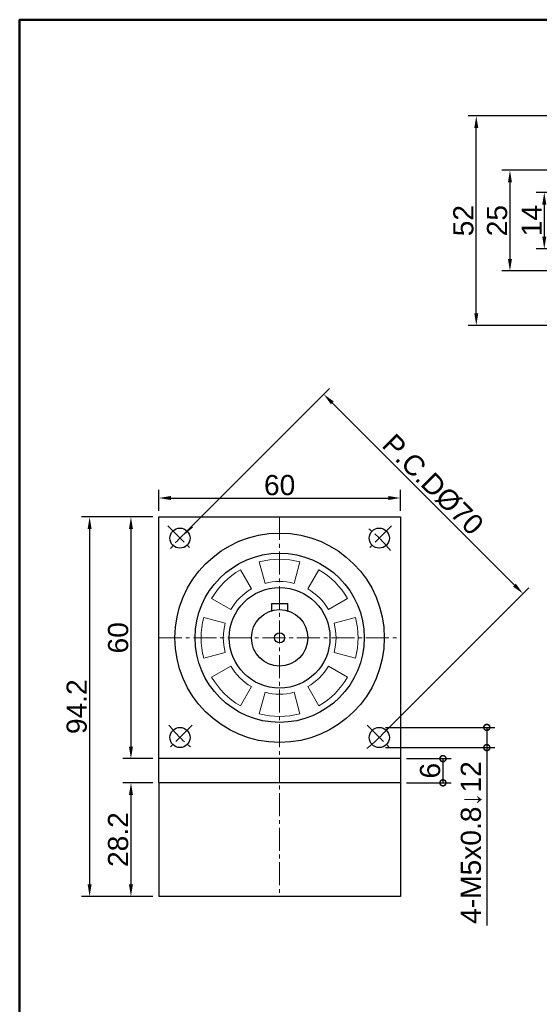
# Model space of a CAD drawing. Header units: millimetres. Extents: x 2723 to 3304, y 721 to 1129.
# Tile 2 of 8: x 2723 to 2852, y 884 to 1129. Entities that reach past the tile are written whole.
import ezdxf

# ---------------------------------------------------------------- set-up
doc = ezdxf.new("R2010")
doc.units = ezdxf.units.MM
doc.linetypes.add('CENTER2', pattern=[28.575, 19.05, -3.175, 3.175, -3.175])
for name, color, linetype, lineweight in [('中心線', 6, 'CENTER2', 5), ('圖框', 7, 'Continuous', 50), ('標註', 4, 'Continuous', 13)]:
    doc.layers.add(name, color=color, linetype=linetype, lineweight=lineweight)
doc.layers.add('產品', color=7, linetype='Continuous')
doc.styles.get("Standard").update_dxf_attribs({"font": 'arial.ttf'})
doc.dimstyles.new('yuetai', dxfattribs={"dimtxt": 5, "dimasz": 3, "dimexe": 2, "dimexo": 1.5, "dimtad": 1, "dimdsep": 46, "dimtxsty": 'Standard', "dimcen": 0, "dimadec": 0, "dimazin": 0, "dimtfac": 1, "dimtmove": 0, "dimatfit": 3, "dimfxl": 1, "dimarcsym": 0})

# ---------------------------------------------------------------- blocks, each defined once
blk = doc.blocks.new('標題欄框 下標註')
at = {"layer": '圖框'}
blk.add_lwpolyline([(2.28, 89.91), (287.28, 89.91), (287.28, 273.91), (2.28, 273.91)], close=True, dxfattribs=at)
blk = doc.blocks.new('*D14')
at = {"layer": 'Defpoints', "color": 0, "transparency": 16777216}
for p in [(2900.05, 1091.15), (2844.95, 1066.15), (2900.05, 1066.15)]:
    blk.add_point(p, dxfattribs=at)
at = {"layer": '標註', "color": 0, "lineweight": -2, "transparency": 16777216}
for p, q in [((2898.55, 1091.15), (2842.95, 1091.15)), ((2844.95, 1088.15), (2844.95, 1069.15)), ((2898.55, 1066.15), (2842.95, 1066.15))]:
    blk.add_line(p, q, dxfattribs=at)
at = {"layer": '標註', "color": 0, "transparency": 16777216}
for points in [[(2844.45, 1088.15), (2845.45, 1088.15), (2844.95, 1091.15)], [(2844.45, 1069.15), (2845.45, 1069.15), (2844.95, 1066.15)]]:
    blk.add_solid(points, dxfattribs=at)
at = {"layer": '標註', "color": 0, "transparency": 16777216, "insert": (2841.78, 1078.65), "char_height": 5, "attachment_point": 5, "rotation": 90}
blk.add_mtext('25', dxfattribs=at)
blk = doc.blocks.new('*D16')
at = {"layer": 'Defpoints', "color": 0, "transparency": 16777216}
for p in [(2817.76, 1009.79), (2757.76, 1005.08), (2817.76, 1005.08)]:
    blk.add_point(p, dxfattribs=at)
at = {"layer": '標註', "color": 0, "lineweight": -2, "transparency": 16777216}
for p, q in [((2757.76, 1006.58), (2757.76, 1011.79)), ((2760.76, 1009.79), (2814.76, 1009.79)), ((2817.76, 1006.58), (2817.76, 1011.79))]:
    blk.add_line(p, q, dxfattribs=at)
at = {"layer": '標註', "color": 0, "transparency": 16777216}
for points in [[(2760.76, 1010.29), (2760.76, 1009.29), (2757.76, 1009.79)], [(2814.76, 1010.29), (2814.76, 1009.29), (2817.76, 1009.79)]]:
    blk.add_solid(points, dxfattribs=at)
at = {"layer": '標註', "color": 0, "transparency": 16777216, "insert": (2787.76, 1012.97), "char_height": 5, "attachment_point": 5}
blk.add_mtext('60', dxfattribs=at)
blk = doc.blocks.new('*D20')
at = {"layer": 'Defpoints', "color": 0, "transparency": 16777216}
for p in [(2757.76, 1005.08), (2750.84, 945.08), (2757.76, 945.08)]:
    blk.add_point(p, dxfattribs=at)
at = {"layer": '標註', "color": 0, "lineweight": -2, "transparency": 16777216}
for p, q in [((2756.26, 1005.08), (2748.84, 1005.08)), ((2750.84, 1002.08), (2750.84, 948.08)), ((2756.26, 945.08), (2748.84, 945.08))]:
    blk.add_line(p, q, dxfattribs=at)
at = {"layer": '標註', "color": 0, "transparency": 16777216}
for points in [[(2750.34, 1002.08), (2751.34, 1002.08), (2750.84, 1005.08)], [(2750.34, 948.08), (2751.34, 948.08), (2750.84, 945.08)]]:
    blk.add_solid(points, dxfattribs=at)
at = {"layer": '標註', "color": 0, "transparency": 16777216, "insert": (2747.67, 975.08), "char_height": 5, "attachment_point": 5, "rotation": 90}
blk.add_mtext('60', dxfattribs=at)
blk = doc.blocks.new('*D21')
at = {"layer": 'Defpoints', "color": 0, "transparency": 16777216}
for p in [(2757.76, 939.08), (2750.84, 910.88), (2757.76, 910.88)]:
    blk.add_point(p, dxfattribs=at)
at = {"layer": '標註', "color": 0, "lineweight": -2, "transparency": 16777216}
for p, q in [((2756.26, 939.08), (2748.84, 939.08)), ((2750.84, 936.08), (2750.84, 913.88)), ((2756.26, 910.88), (2748.84, 910.88))]:
    blk.add_line(p, q, dxfattribs=at)
at = {"layer": '標註', "color": 0, "transparency": 16777216}
for points in [[(2750.34, 936.08), (2751.34, 936.08), (2750.84, 939.08)], [(2750.34, 913.88), (2751.34, 913.88), (2750.84, 910.88)]]:
    blk.add_solid(points, dxfattribs=at)
at = {"layer": '標註', "color": 0, "transparency": 16777216, "insert": (2747.67, 924.98), "char_height": 5, "attachment_point": 5, "rotation": 90}
blk.add_mtext('28.2', dxfattribs=at)
blk = doc.blocks.new('*D22')
at = {"layer": 'Defpoints', "color": 0, "transparency": 16777216}
for p in [(2798.71, 1035.53), (2763.01, 999.83), (2812.51, 950.33)]:
    blk.add_point(p, dxfattribs=at)
at = {"layer": '標註', "color": 0, "lineweight": -2, "transparency": 16777216}
for p, q in [((2764.07, 1000.89), (2800.13, 1036.95)), ((2846.09, 988.15), (2800.84, 1033.41)), ((2813.57, 951.39), (2849.63, 987.45))]:
    blk.add_line(p, q, dxfattribs=at)
at = {"layer": '標註', "color": 0, "transparency": 16777216}
for points in [[(2801.19, 1033.76), (2800.48, 1033.06), (2798.71, 1035.53)], [(2846.44, 988.51), (2845.74, 987.8), (2848.21, 986.03)]]:
    blk.add_solid(points, dxfattribs=at)
at = {"layer": '標註', "color": 0, "transparency": 16777216, "insert": (2825.81, 1013.13), "char_height": 5, "attachment_point": 5, "rotation": 315}
blk.add_mtext('P.C.DØ70', dxfattribs=at)
blk = doc.blocks.new('*D27')
at = {"layer": 'Defpoints', "color": 0, "transparency": 16777216}
for p in [(2873.05, 1085.65), (2853.48, 1071.65), (2873.05, 1071.65)]:
    blk.add_point(p, dxfattribs=at)
at = {"layer": '標註', "color": 0, "lineweight": -2, "transparency": 16777216}
for p, q in [((2871.55, 1085.65), (2851.48, 1085.65)), ((2853.48, 1082.65), (2853.48, 1074.65)), ((2871.55, 1071.65), (2851.48, 1071.65))]:
    blk.add_line(p, q, dxfattribs=at)
at = {"layer": '標註', "color": 0, "transparency": 16777216}
for points in [[(2852.98, 1082.65), (2853.98, 1082.65), (2853.48, 1085.65)], [(2852.98, 1074.65), (2853.98, 1074.65), (2853.48, 1071.65)]]:
    blk.add_solid(points, dxfattribs=at)
at = {"layer": '標註', "color": 0, "transparency": 16777216, "insert": (2850.34, 1078.65), "char_height": 5, "attachment_point": 5, "rotation": 90}
blk.add_mtext('14', dxfattribs=at)
blk = doc.blocks.new('*D28')
at = {"layer": 'Defpoints', "color": 0, "transparency": 16777216}
for p in [(2836.59, 1104.65), (2901.05, 1104.65), (2901.05, 1052.65)]:
    blk.add_point(p, dxfattribs=at)
at = {"layer": '標註', "color": 0, "lineweight": -2, "transparency": 16777216}
for p, q in [((2899.55, 1104.65), (2834.59, 1104.65)), ((2836.59, 1055.65), (2836.59, 1101.65)), ((2899.55, 1052.65), (2834.59, 1052.65))]:
    blk.add_line(p, q, dxfattribs=at)
at = {"layer": '標註', "color": 0, "transparency": 16777216}
for points in [[(2836.09, 1101.65), (2837.09, 1101.65), (2836.59, 1104.65)], [(2836.09, 1055.65), (2837.09, 1055.65), (2836.59, 1052.65)]]:
    blk.add_solid(points, dxfattribs=at)
at = {"layer": '標註', "color": 0, "transparency": 16777216, "insert": (2833.41, 1078.65), "char_height": 5, "attachment_point": 5, "rotation": 90}
blk.add_mtext('52', dxfattribs=at)
blk = doc.blocks.new('_DotSmall')
at = {"color": 0, "linetype": 'ByBlock', "const_width": 0.5}
blk.add_lwpolyline([(-0.0625, 0, 1), (0.0625, 0, 1)], format="xyb", close=True, dxfattribs=at)
blk = doc.blocks.new('*D30')
at = {"layer": 'Defpoints', "color": 0, "transparency": 16777216}
for p in [(2812.51, 952.83), (2812.51, 947.83), (2839.21, 947.83)]:
    blk.add_point(p, dxfattribs=at)
at = {"layer": '標註', "color": 0, "lineweight": -2, "transparency": 16777216}
for p, q in [((2814.01, 952.83), (2841.21, 952.83)), ((2839.21, 952.83), (2839.21, 947.83)), ((2814.01, 947.83), (2841.21, 947.83)), ((2839.21, 947.83), (2839.21, 903.66))]:
    blk.add_line(p, q, dxfattribs=at)
at = {"layer": '標註', "color": 0, "lineweight": -2, "transparency": 16777216, "xscale": 3, "yscale": 3, "zscale": 3}
for p, rotation in [((2839.21, 952.83), 90), ((2839.21, 947.83), 270)]:
    blk.add_blockref('_DotSmall', p, dxfattribs=dict(at, rotation=rotation))
at = {"layer": '標註', "color": 0, "transparency": 16777216, "insert": (2835.35, 924.25), "char_height": 5, "attachment_point": 5, "rotation": 90}
blk.add_mtext('4-M5x0.8↓12', dxfattribs=at)
blk = doc.blocks.new('*D33')
at = {"layer": 'Defpoints', "color": 0, "transparency": 16777216}
for p in [(2757.76, 1005.08), (2740.57, 910.88), (2757.76, 910.88)]:
    blk.add_point(p, dxfattribs=at)
at = {"layer": '標註', "color": 0, "lineweight": -2, "transparency": 16777216}
for p, q in [((2756.26, 1005.08), (2738.57, 1005.08)), ((2740.57, 1002.08), (2740.57, 913.88)), ((2756.26, 910.88), (2738.57, 910.88))]:
    blk.add_line(p, q, dxfattribs=at)
at = {"layer": '標註', "color": 0, "transparency": 16777216}
for points in [[(2740.07, 1002.08), (2741.07, 1002.08), (2740.57, 1005.08)], [(2740.07, 913.88), (2741.07, 913.88), (2740.57, 910.88)]]:
    blk.add_solid(points, dxfattribs=at)
at = {"layer": '標註', "color": 0, "transparency": 16777216, "insert": (2737.39, 957.98), "char_height": 5, "attachment_point": 5, "rotation": 90}
blk.add_mtext('94.2', dxfattribs=at)
blk = doc.blocks.new('*D37')
at = {"layer": 'Defpoints', "color": 0, "transparency": 16777216}
for p in [(2817.76, 945.08), (2817.76, 939.08), (2828.32, 939.08)]:
    blk.add_point(p, dxfattribs=at)
at = {"layer": '標註', "color": 0, "lineweight": -2, "transparency": 16777216}
for p, q in [((2819.26, 945.08), (2830.32, 945.08)), ((2828.32, 945.08), (2828.32, 939.08)), ((2819.26, 939.08), (2830.32, 939.08))]:
    blk.add_line(p, q, dxfattribs=at)
at = {"layer": '標註', "color": 0, "lineweight": -2, "transparency": 16777216, "xscale": 3, "yscale": 3, "zscale": 3}
for p, rotation in [((2828.32, 945.08), 90), ((2828.32, 939.08), 270)]:
    blk.add_blockref('_DotSmall', p, dxfattribs=dict(at, rotation=rotation))
at = {"layer": '標註', "color": 0, "transparency": 16777216, "insert": (2825.14, 942.08), "char_height": 5, "attachment_point": 5, "rotation": 90}
blk.add_mtext('6', dxfattribs=at)

msp = doc.modelspace()

# ---------------------------------------------------------------- linework, layer by layer
at = {"layer": '中心線', "ltscale": 0.3}
for p, q in [((2787.76, 1005.08), (2787.76, 910.88)), ((2759.981, 1002.859), (2766.042, 996.798)), ((2815.539, 1002.859), (2809.478, 996.798)), ((2757.76, 975.08), (2817.76, 975.08)), ((2766.042, 953.361), (2759.981, 947.3)), ((2809.478, 953.361), (2815.539, 947.3))]:
    msp.add_line(p, q, dxfattribs=at)
for start, end in [(128.22261, 141.77739), (38.22261, 51.77739), (218.22261, 231.77739), (308.22261, 321.77739)]:
    msp.add_arc((2787.76, 975.08), 35, start, end, dxfattribs=at)
at = {"layer": '產品'}
for p, q in [((2757.76, 945.08), (2757.76, 1005.08)), ((2757.76, 1005.08), (2817.76, 1005.08)), ((2817.76, 1005.08), (2817.76, 945.08)), ((2785.76, 983.58), (2789.76, 983.58)), ((2785.76, 983.58), (2785.76, 981.788)), ((2789.76, 981.788), (2789.76, 983.58)), ((2757.76, 939.08), (2757.76, 945.08)), ((2817.76, 945.08), (2757.76, 945.08)), ((2817.76, 945.08), (2817.76, 939.08)), ((2817.76, 939.08), (2757.76, 939.08)), ((2757.76, 939.08), (2757.76, 910.88)), ((2817.76, 939.08), (2817.76, 910.88)), ((2817.76, 910.88), (2757.76, 910.88))]:
    msp.add_line(p, q, dxfattribs=at)
at = {"layer": '產品', "lineweight": 5}
for p, q in [((2784.137, 988.603), (2782.713, 993.915)), ((2792.807, 993.915), (2791.384, 988.603)), ((2778.01, 991.967), (2780.76, 987.204)), ((2794.76, 987.204), (2797.51, 991.967)), ((2775.636, 982.08), (2770.873, 984.83)), ((2804.648, 984.83), (2799.884, 982.08)), ((2768.925, 980.127), (2774.237, 978.703)), ((2801.283, 978.703), (2806.596, 980.127)), ((2774.237, 971.456), (2768.925, 970.033)), ((2806.596, 970.033), (2801.283, 971.456)), ((2770.873, 965.33), (2775.636, 968.08)), ((2799.884, 968.08), (2804.648, 965.33)), ((2780.76, 962.955), (2778.01, 958.192)), ((2782.713, 956.244), (2784.137, 961.557)), ((2791.384, 961.557), (2792.807, 956.244)), ((2797.51, 958.192), (2794.76, 962.955))]:
    msp.add_line(p, q, dxfattribs=at)
at = {"layer": '產品'}
for centre, radius in [((2763.011, 999.828), 2.5), ((2812.509, 999.828), 2.5), ((2787.76, 975.08), 26), ((2787.76, 975.08), 21), ((2787.76, 975.08), 12.5), ((2787.76, 975.08), 7), ((2787.76, 975.08), 1.25), ((2763.011, 950.331), 2.5), ((2812.509, 950.331), 2.5)]:
    msp.add_circle(centre, radius, dxfattribs=at)
at = {"layer": '產品', "lineweight": 5}
for radius, start, end in [(19.5, 75, 105), (19.5, 120, 150), (19.5, 30, 60), (14, 75, 105), (14, 120, 150), (14, 30, 60), (19.5, 165, 195), (14, 165, 195), (14, 345, 15), (19.5, 345, 15), (14, 210, 240), (14, 300, 330), (19.5, 210, 240), (19.5, 300, 330), (14, 255, 285), (19.5, 255, 285)]:
    msp.add_arc((2787.76, 975.08), radius, start, end, dxfattribs=at)

# ---------------------------------------------------------------- block references
at = {"layer": '圖框', "xscale": 2.038486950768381, "yscale": 2.038486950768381, "zscale": 2.038486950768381}
msp.add_blockref('標題欄框 下標註', (2718.554, 570.181), dxfattribs=at)

# ---------------------------------------------------------------- dimensions: what is measured, and where the dimension line sits
at = {"layer": '標註'}
for base, p1, p2, picture, middle in [((2836.586, 1104.651), (2901.046, 1052.651), (2901.046, 1104.651), '*D28', (2833.408, 1078.651)), ((2844.953, 1066.151), (2900.046, 1091.151), (2900.046, 1066.151), '*D14', (2841.775, 1078.651)), ((2853.475, 1071.651), (2873.046, 1085.651), (2873.046, 1071.651), '*D27', (2850.34, 1078.651)), ((2740.567, 910.88), (2757.76, 1005.08), (2757.76, 910.88), '*D33', (2737.389, 957.98)), ((2750.843, 945.08), (2757.76, 1005.08), (2757.76, 945.08), '*D20', (2747.665, 975.08)), ((2750.843, 910.88), (2757.76, 939.08), (2757.76, 910.88), '*D21', (2747.665, 924.98))]:
    dim = msp.add_linear_dim(base=base, p1=p1, p2=p2, angle=90, dimstyle='yuetai', dxfattribs=at)
    dim.commit()
    dim.dimension.update_dxf_attribs({"geometry": picture, "text_midpoint": middle})
dim = msp.add_aligned_dim(p1=(2812.509, 950.331), p2=(2763.011, 999.828), distance=-50.491, text='P.C.DØ<>', dimstyle='yuetai', dxfattribs=at)
dim.commit()
dim.dimension.update_dxf_attribs({"geometry": '*D22', "text_midpoint": (2825.809, 1013.128)})
dim = msp.add_linear_dim(base=(2817.76, 1009.792), p1=(2757.76, 1005.08), p2=(2817.76, 1005.08), dimstyle='yuetai', dxfattribs=at)
dim.commit()
dim.dimension.update_dxf_attribs({"geometry": '*D16', "text_midpoint": (2787.76, 1012.97)})
dim = msp.add_linear_dim(base=(2839.213, 947.831), p1=(2812.509, 952.831), p2=(2812.509, 947.831), angle=270, text='4-M<>x0.8↓12', dimstyle='yuetai', override={"dimblk1": 'DotSmall', "dimblk2": 'DotSmall', "dimsah": 1}, dxfattribs=at)
dim.commit()
dim.dimension.update_dxf_attribs({"geometry": '*D30', "text_midpoint": (2835.347, 924.245)})
dim = msp.add_linear_dim(base=(2828.316, 939.08), p1=(2817.76, 945.08), p2=(2817.76, 939.08), angle=90, dimstyle='yuetai', override={"dimblk1": 'DotSmall', "dimblk2": 'DotSmall', "dimsah": 1}, dxfattribs=at)
dim.commit()
dim.dimension.update_dxf_attribs({"geometry": '*D37', "text_midpoint": (2825.138, 942.08)})

doc.saveas('drawing.dxf')
